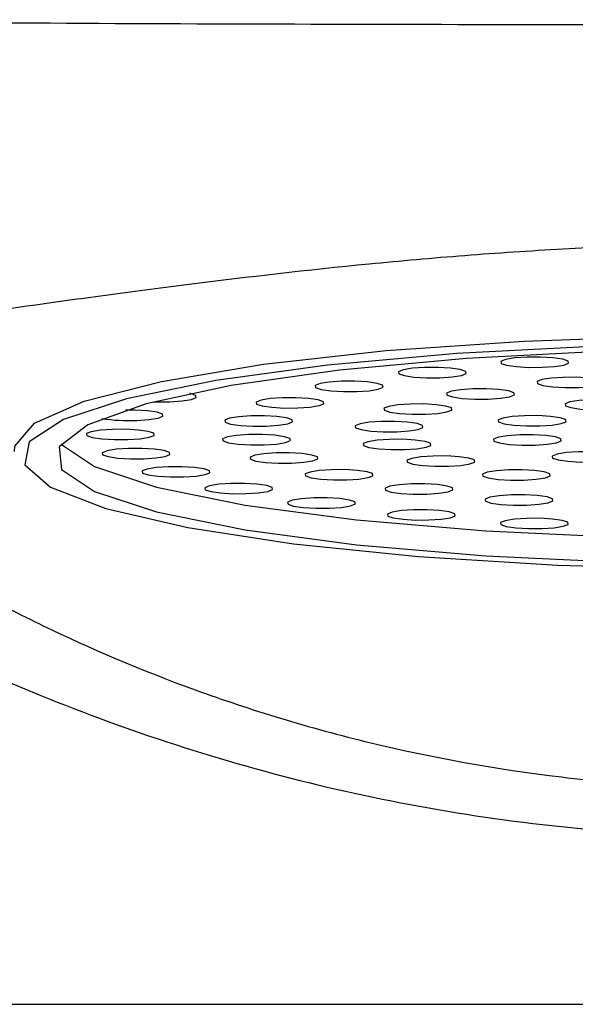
# Model space of a CAD drawing. Header units: millimetres. Extents: x 4299.919 to 4300.139, y 1855.893 to 1856.022.
# Tile 3 of 6: x 4299.979 to 4299.986, y 1855.926 to 1855.937. Entities that reach past the tile are written whole.
import ezdxf

# ---------------------------------------------------------------- set-up
doc = ezdxf.new("R2010")
doc.units = ezdxf.units.MM
doc.layers.add('SANINDUSA', color=3, linetype='Continuous')

msp = doc.modelspace()

# ---------------------------------------------------------------- linework, layer by layer
at = {"layer": 'SANINDUSA', "flags": 128}
for points in [[(4299.979054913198, 1855.932255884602), (4299.979056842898, 1855.932323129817), (4299.979292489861, 1855.932597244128), (4299.97988521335, 1855.932858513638), (4299.980810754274, 1855.933096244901), (4299.98203121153, 1855.933300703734), (4299.983496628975, 1855.933463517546), (4299.985147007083, 1855.933578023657), (4299.986914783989, 1855.933639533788), (4299.988727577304, 1855.93364552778), (4299.990511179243, 1855.933595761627), (4299.992192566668, 1855.933492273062), (4299.993702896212, 1855.933339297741), (4299.99498035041, 1855.93314309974), (4299.995972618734, 1855.932911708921), (4299.996639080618, 1855.932654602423), (4299.996952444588, 1855.932382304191), (4299.996974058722, 1855.932255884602)], [(4299.986042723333, 1855.933514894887), (4299.984343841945, 1855.933427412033), (4299.982795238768, 1855.933289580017), (4299.981460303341, 1855.93310703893), (4299.980393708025, 1855.932887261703), (4299.979639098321, 1855.932639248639), (4299.979227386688, 1855.932373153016), (4299.979175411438, 1855.932099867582), (4299.979485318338, 1855.931830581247), (4299.980144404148, 1855.931576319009), (4299.981125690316, 1855.931347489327), (4299.982389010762, 1855.931153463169), (4299.983882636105, 1855.93100217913), (4299.985545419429, 1855.930899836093), (4299.987309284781, 1855.93085061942), (4299.989102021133, 1855.930856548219), (4299.990850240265, 1855.930917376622), (4299.992482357, 1855.931030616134), (4299.993931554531, 1855.931191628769), (4299.995138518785, 1855.93139382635), (4299.996053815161, 1855.931628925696), (4299.996639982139, 1855.931887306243)], [(4299.996413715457, 1855.932351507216), (4299.996020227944, 1855.93261439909), (4299.995276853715, 1855.932859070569), (4299.994216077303, 1855.933074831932), (4299.992884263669, 1855.933252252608), (4299.99133961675, 1855.933383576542), (4299.989649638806, 1855.933463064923), (4299.987888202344, 1855.93348724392), (4299.986132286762, 1855.933455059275), (4299.98445863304, 1855.933367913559), (4299.982940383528, 1855.933229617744), (4299.981643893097, 1855.933046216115), (4299.980625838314, 1855.93282572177), (4299.979930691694, 1855.932577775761), (4299.979588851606, 1855.932313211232), (4299.979615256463, 1855.932043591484), (4299.980008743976, 1855.93178069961), (4299.980752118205, 1855.931536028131), (4299.981812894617, 1855.931320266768), (4299.983144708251, 1855.931142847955), (4299.984689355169, 1855.931011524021), (4299.986379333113, 1855.930932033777), (4299.988140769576, 1855.93090785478), (4299.989896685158, 1855.930940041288)], [(4299.985364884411, 1855.933263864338), (4299.98551116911, 1855.933273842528), (4299.98562126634, 1855.933291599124), (4299.985678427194, 1855.933314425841), (4299.985673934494, 1855.933338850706), (4299.985608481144, 1855.933361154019), (4299.985492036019, 1855.93337794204), (4299.985342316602, 1855.933386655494), (4299.985182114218, 1855.933385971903), (4299.985035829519, 1855.933375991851), (4299.984925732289, 1855.933358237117), (4299.984868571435, 1855.933335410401), (4299.984873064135, 1855.933310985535), (4299.984938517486, 1855.933288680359), (4299.98505497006, 1855.933271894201), (4299.985204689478, 1855.933263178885), (4299.985364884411, 1855.933263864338)], [(4299.98414038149, 1855.933139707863), (4299.984286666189, 1855.933149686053), (4299.984396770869, 1855.933167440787), (4299.984453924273, 1855.933190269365), (4299.984449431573, 1855.933214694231), (4299.984383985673, 1855.933236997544), (4299.984267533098, 1855.933253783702), (4299.984117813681, 1855.933262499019), (4299.983957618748, 1855.933261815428), (4299.983811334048, 1855.933251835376), (4299.983701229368, 1855.933234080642), (4299.983644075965, 1855.933211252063), (4299.983648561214, 1855.933186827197), (4299.983714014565, 1855.933164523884), (4299.983830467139, 1855.933147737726), (4299.983980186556, 1855.933139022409), (4299.98414038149, 1855.933139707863)], [(4299.985797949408, 1855.933021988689), (4299.985944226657, 1855.93303196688), (4299.986054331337, 1855.933049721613), (4299.986111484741, 1855.933072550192), (4299.986106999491, 1855.933096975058), (4299.986041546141, 1855.933119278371), (4299.985925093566, 1855.933136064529), (4299.985775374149, 1855.933144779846), (4299.985615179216, 1855.933144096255), (4299.985468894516, 1855.933134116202), (4299.985358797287, 1855.933116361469), (4299.985301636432, 1855.93309353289), (4299.985306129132, 1855.933069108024), (4299.985371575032, 1855.933046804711), (4299.985488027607, 1855.933030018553), (4299.985637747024, 1855.933021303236), (4299.985797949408, 1855.933021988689)], [(4299.983146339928, 1855.9329744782), (4299.983292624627, 1855.932984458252), (4299.983402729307, 1855.933002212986), (4299.983459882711, 1855.933025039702), (4299.983455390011, 1855.933049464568), (4299.983389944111, 1855.933071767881), (4299.983273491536, 1855.933088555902), (4299.983123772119, 1855.933097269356), (4299.982963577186, 1855.933096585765), (4299.982817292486, 1855.933086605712), (4299.982707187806, 1855.933068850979), (4299.982650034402, 1855.933046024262), (4299.982654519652, 1855.933021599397), (4299.982719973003, 1855.932999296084), (4299.982836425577, 1855.932982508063), (4299.982986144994, 1855.932973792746), (4299.983146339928, 1855.9329744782)], [(4299.980912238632, 1855.932851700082), (4299.981058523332, 1855.932861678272), (4299.981168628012, 1855.932879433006), (4299.981225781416, 1855.932902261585), (4299.981221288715, 1855.93292668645), (4299.981155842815, 1855.932948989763), (4299.981147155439, 1855.932950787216)], [(4299.984717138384, 1855.932884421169), (4299.984863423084, 1855.932894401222), (4299.984973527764, 1855.932912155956), (4299.985030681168, 1855.932934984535), (4299.985026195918, 1855.9329594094), (4299.984960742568, 1855.932981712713), (4299.984844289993, 1855.932998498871), (4299.984694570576, 1855.933007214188), (4299.984534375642, 1855.933006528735), (4299.984388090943, 1855.932996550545), (4299.984277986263, 1855.932978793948), (4299.984220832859, 1855.932955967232), (4299.984225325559, 1855.932931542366), (4299.984290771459, 1855.932909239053), (4299.984407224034, 1855.932892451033), (4299.984556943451, 1855.932883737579), (4299.984717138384, 1855.932884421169)], [(4299.980724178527, 1855.932851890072), (4299.980752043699, 1855.932851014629), (4299.980912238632, 1855.932851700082)], [(4299.982440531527, 1855.932777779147), (4299.982586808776, 1855.932787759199), (4299.982696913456, 1855.932805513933), (4299.982754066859, 1855.932828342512), (4299.98274958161, 1855.932852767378), (4299.982684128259, 1855.932875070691), (4299.982567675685, 1855.932891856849), (4299.982417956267, 1855.932900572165), (4299.982257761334, 1855.932899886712), (4299.982111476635, 1855.932889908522), (4299.982001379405, 1855.932872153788), (4299.981944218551, 1855.932849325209), (4299.981948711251, 1855.932824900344), (4299.982014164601, 1855.932802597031), (4299.982130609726, 1855.93278580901), (4299.982280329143, 1855.932777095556), (4299.982440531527, 1855.932777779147)], [(4299.983968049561, 1855.932702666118), (4299.98411433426, 1855.932712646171), (4299.98422443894, 1855.932730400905), (4299.984281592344, 1855.932753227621), (4299.984277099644, 1855.932777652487), (4299.984211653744, 1855.9327999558), (4299.984095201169, 1855.93281674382), (4299.983945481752, 1855.932825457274), (4299.983785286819, 1855.932824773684), (4299.983639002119, 1855.932814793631), (4299.983528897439, 1855.932797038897), (4299.983471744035, 1855.932774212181), (4299.983476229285, 1855.932749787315), (4299.983541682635, 1855.93272748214), (4299.98365813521, 1855.932710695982), (4299.983807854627, 1855.932701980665), (4299.983968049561, 1855.932702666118)], [(4299.986133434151, 1855.932757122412), (4299.986279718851, 1855.932767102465), (4299.986389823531, 1855.932784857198), (4299.986446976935, 1855.932807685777), (4299.986442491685, 1855.932832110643), (4299.986377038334, 1855.932854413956), (4299.98626058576, 1855.932871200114), (4299.986110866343, 1855.932879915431), (4299.985950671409, 1855.932879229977), (4299.98580438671, 1855.932869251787), (4299.98569428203, 1855.932851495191), (4299.985637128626, 1855.932828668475), (4299.985641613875, 1855.932804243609), (4299.985707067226, 1855.932781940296), (4299.985823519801, 1855.932765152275), (4299.985973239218, 1855.932756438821), (4299.986133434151, 1855.932757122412)], [(4299.980514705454, 1855.932629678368), (4299.980660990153, 1855.932639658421), (4299.980771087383, 1855.932657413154), (4299.980828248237, 1855.932680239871), (4299.980823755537, 1855.932704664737), (4299.980758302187, 1855.932726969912), (4299.980641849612, 1855.93274375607), (4299.980492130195, 1855.932752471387), (4299.980379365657, 1855.932752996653)], [(4299.982063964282, 1855.93256104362), (4299.982210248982, 1855.932571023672), (4299.982320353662, 1855.932588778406), (4299.982377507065, 1855.932611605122), (4299.982373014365, 1855.932636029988), (4299.982307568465, 1855.932658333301), (4299.982191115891, 1855.932675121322), (4299.982041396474, 1855.932683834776), (4299.98188120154, 1855.932683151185), (4299.981734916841, 1855.932673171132), (4299.981624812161, 1855.932655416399), (4299.981567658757, 1855.932632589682), (4299.981572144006, 1855.932608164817), (4299.981637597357, 1855.932585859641), (4299.981754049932, 1855.932569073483), (4299.981903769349, 1855.932560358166), (4299.982063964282, 1855.93256104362)], [(4299.985334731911, 1855.932563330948), (4299.985481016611, 1855.932573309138), (4299.985591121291, 1855.932591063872), (4299.985648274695, 1855.93261389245), (4299.985643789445, 1855.932638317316), (4299.985578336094, 1855.932660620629), (4299.98546188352, 1855.93267740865), (4299.985312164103, 1855.932686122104), (4299.985151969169, 1855.932685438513), (4299.98500568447, 1855.932675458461), (4299.98489557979, 1855.932657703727), (4299.984838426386, 1855.932634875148), (4299.984842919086, 1855.932610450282), (4299.984908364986, 1855.932588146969), (4299.985024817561, 1855.932571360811), (4299.985174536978, 1855.932562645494), (4299.985334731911, 1855.932563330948)], [(4299.98362399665, 1855.932494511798), (4299.983770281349, 1855.93250449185), (4299.983880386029, 1855.932522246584), (4299.983937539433, 1855.932545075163), (4299.983933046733, 1855.932569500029), (4299.983867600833, 1855.932591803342), (4299.983751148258, 1855.9326085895), (4299.983601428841, 1855.932617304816), (4299.983441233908, 1855.932616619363), (4299.983294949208, 1855.932606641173), (4299.983184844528, 1855.932588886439), (4299.983127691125, 1855.93256605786), (4299.983132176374, 1855.932541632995), (4299.983197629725, 1855.932519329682), (4299.983314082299, 1855.932502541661), (4299.983463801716, 1855.932493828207), (4299.98362399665, 1855.932494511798)], [(4299.980408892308, 1855.932400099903), (4299.980555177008, 1855.932410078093), (4299.980665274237, 1855.932427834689), (4299.980722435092, 1855.932450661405), (4299.980717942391, 1855.932475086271), (4299.980652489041, 1855.932497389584), (4299.980536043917, 1855.932514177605), (4299.980386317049, 1855.932522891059), (4299.980226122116, 1855.932522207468), (4299.980079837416, 1855.932512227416), (4299.979969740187, 1855.932494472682), (4299.979912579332, 1855.932471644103), (4299.979917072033, 1855.932447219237), (4299.979982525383, 1855.932424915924), (4299.980098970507, 1855.932408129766), (4299.980248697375, 1855.932399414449), (4299.980408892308, 1855.932400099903)], [(4299.982038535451, 1855.932336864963), (4299.98218482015, 1855.932346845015), (4299.982294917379, 1855.932364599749), (4299.982352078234, 1855.932387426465), (4299.982347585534, 1855.932411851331), (4299.982282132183, 1855.932434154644), (4299.982165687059, 1855.932450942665), (4299.982015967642, 1855.932459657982), (4299.981855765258, 1855.932458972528), (4299.981709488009, 1855.932448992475), (4299.981599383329, 1855.932431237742), (4299.981542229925, 1855.932408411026), (4299.981546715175, 1855.93238398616), (4299.981612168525, 1855.932361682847), (4299.9817286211, 1855.932344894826), (4299.981878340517, 1855.932336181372), (4299.982038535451, 1855.932336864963)], [(4299.985278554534, 1855.932334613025), (4299.985424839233, 1855.932344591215), (4299.985534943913, 1855.932362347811), (4299.985592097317, 1855.932385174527), (4299.985587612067, 1855.932409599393), (4299.985522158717, 1855.932431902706), (4299.985405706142, 1855.932448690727), (4299.985255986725, 1855.932457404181), (4299.985095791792, 1855.93245672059), (4299.984949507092, 1855.932446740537), (4299.984839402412, 1855.932428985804), (4299.984782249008, 1855.932406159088), (4299.984786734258, 1855.932381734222), (4299.984852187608, 1855.932359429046), (4299.984968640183, 1855.932342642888), (4299.9851183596, 1855.932333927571), (4299.985278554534, 1855.932334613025)], [(4299.979610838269, 1855.932345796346), (4299.979615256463, 1855.932340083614), (4299.980008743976, 1855.932077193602), (4299.980752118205, 1855.931832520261), (4299.981812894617, 1855.931616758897), (4299.983144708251, 1855.931439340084), (4299.984689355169, 1855.931308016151), (4299.986379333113, 1855.931228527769), (4299.988140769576, 1855.93120434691), (4299.989896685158, 1855.931236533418)], [(4299.983718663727, 1855.932280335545), (4299.983864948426, 1855.932290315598), (4299.983975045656, 1855.932308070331), (4299.98403220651, 1855.93233089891), (4299.98402771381, 1855.932355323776), (4299.98396226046, 1855.932377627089), (4299.983845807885, 1855.932394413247), (4299.983696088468, 1855.932403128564), (4299.983535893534, 1855.932402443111), (4299.983389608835, 1855.93239246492), (4299.983279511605, 1855.932374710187), (4299.983222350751, 1855.932351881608), (4299.983226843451, 1855.932327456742), (4299.983292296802, 1855.932305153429), (4299.983408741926, 1855.932288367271), (4299.983558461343, 1855.932279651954), (4299.983718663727, 1855.932280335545)], [(4299.980598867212, 1855.932171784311), (4299.980745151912, 1855.932181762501), (4299.980855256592, 1855.932199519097), (4299.980912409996, 1855.932222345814), (4299.980907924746, 1855.93224677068), (4299.980842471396, 1855.932269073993), (4299.980726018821, 1855.932285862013), (4299.980576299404, 1855.932294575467), (4299.98041610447, 1855.932293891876), (4299.980269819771, 1855.932283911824), (4299.980159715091, 1855.93226615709), (4299.980102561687, 1855.932243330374), (4299.980107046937, 1855.932218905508), (4299.980172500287, 1855.932196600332), (4299.980288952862, 1855.932179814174), (4299.980438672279, 1855.932171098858), (4299.980598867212, 1855.932171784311)], [(4299.982365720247, 1855.932118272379), (4299.982511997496, 1855.932128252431), (4299.982622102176, 1855.932146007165), (4299.98267925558, 1855.932168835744), (4299.98267477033, 1855.93219326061), (4299.98260931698, 1855.932215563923), (4299.982492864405, 1855.932232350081), (4299.982343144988, 1855.932241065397), (4299.982182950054, 1855.932240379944), (4299.982036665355, 1855.932230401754), (4299.981926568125, 1855.932212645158), (4299.981869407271, 1855.932189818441), (4299.981873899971, 1855.932165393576), (4299.981939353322, 1855.932143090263), (4299.982055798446, 1855.932126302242), (4299.982205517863, 1855.932117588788), (4299.982365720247, 1855.932118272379)], [(4299.984242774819, 1855.932081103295), (4299.984389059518, 1855.932091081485), (4299.984499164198, 1855.932108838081), (4299.984556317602, 1855.932131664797), (4299.984551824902, 1855.932156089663), (4299.984486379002, 1855.932178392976), (4299.984369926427, 1855.932195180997), (4299.98422020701, 1855.932203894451), (4299.984060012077, 1855.93220321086), (4299.983913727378, 1855.932193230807), (4299.983803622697, 1855.932175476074), (4299.983746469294, 1855.932152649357), (4299.983750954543, 1855.932128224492), (4299.983816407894, 1855.932105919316), (4299.983932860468, 1855.932089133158), (4299.984082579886, 1855.932080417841), (4299.984242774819, 1855.932081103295)], [(4299.985979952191, 1855.932132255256), (4299.98612623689, 1855.932142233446), (4299.98623634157, 1855.932159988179), (4299.986293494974, 1855.932182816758), (4299.986289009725, 1855.932207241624), (4299.986223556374, 1855.932229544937), (4299.986107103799, 1855.932246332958), (4299.985957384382, 1855.932255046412), (4299.985797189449, 1855.932254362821), (4299.985650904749, 1855.932244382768), (4299.985540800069, 1855.932226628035), (4299.985483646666, 1855.932203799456), (4299.985488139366, 1855.93217937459), (4299.985553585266, 1855.932157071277), (4299.98567003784, 1855.932140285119), (4299.985819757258, 1855.932131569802), (4299.985979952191, 1855.932132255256)], [(4299.981077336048, 1855.931953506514), (4299.981223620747, 1855.931963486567), (4299.981333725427, 1855.9319812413), (4299.981390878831, 1855.932004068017), (4299.981386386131, 1855.932028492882), (4299.981320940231, 1855.932050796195), (4299.981204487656, 1855.932067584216), (4299.981054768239, 1855.93207629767), (4299.980894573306, 1855.932075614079), (4299.980748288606, 1855.932065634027), (4299.980638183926, 1855.932047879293), (4299.980581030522, 1855.932025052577), (4299.980585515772, 1855.932000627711), (4299.980650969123, 1855.931978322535), (4299.980767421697, 1855.931961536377), (4299.980917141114, 1855.931952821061), (4299.981077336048, 1855.931953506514)], [(4299.983026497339, 1855.93191797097), (4299.983172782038, 1855.931927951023), (4299.983282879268, 1855.931945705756), (4299.983340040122, 1855.931968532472), (4299.983335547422, 1855.931992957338), (4299.983270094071, 1855.932015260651), (4299.983153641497, 1855.932032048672), (4299.98300392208, 1855.932040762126), (4299.982843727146, 1855.932040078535), (4299.982697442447, 1855.932030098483), (4299.982587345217, 1855.932012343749), (4299.982530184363, 1855.931989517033), (4299.982534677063, 1855.931965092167), (4299.982600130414, 1855.931942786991), (4299.982716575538, 1855.931926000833), (4299.982866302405, 1855.931917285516), (4299.983026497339, 1855.93191797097)], [(4299.985145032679, 1855.931916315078), (4299.985291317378, 1855.931926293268), (4299.985401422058, 1855.931944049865), (4299.985458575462, 1855.931966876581), (4299.985454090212, 1855.931991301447), (4299.985388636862, 1855.93201360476), (4299.985272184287, 1855.93203039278), (4299.98512246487, 1855.932039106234), (4299.984962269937, 1855.932038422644), (4299.984815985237, 1855.932028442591), (4299.984705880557, 1855.932010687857), (4299.984648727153, 1855.931987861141), (4299.984653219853, 1855.931963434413), (4299.984718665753, 1855.9319411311), (4299.984835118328, 1855.931924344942), (4299.984984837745, 1855.931915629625), (4299.985145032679, 1855.931916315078)], [(4299.981825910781, 1855.931753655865), (4299.98197218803, 1855.931763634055), (4299.98208229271, 1855.931781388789), (4299.982139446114, 1855.931804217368), (4299.982134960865, 1855.931828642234), (4299.982069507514, 1855.931850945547), (4299.981953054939, 1855.931867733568), (4299.981803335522, 1855.931876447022), (4299.981643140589, 1855.931875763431), (4299.981496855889, 1855.931865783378), (4299.98138675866, 1855.931848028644), (4299.981329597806, 1855.931825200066), (4299.981334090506, 1855.9318007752), (4299.981399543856, 1855.931778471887), (4299.98151598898, 1855.931761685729), (4299.981665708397, 1855.931752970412), (4299.981825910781, 1855.931753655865)], [(4299.983982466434, 1855.931747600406), (4299.984128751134, 1855.931757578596), (4299.984238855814, 1855.93177533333), (4299.984296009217, 1855.931798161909), (4299.984291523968, 1855.931822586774), (4299.984226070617, 1855.931844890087), (4299.984109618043, 1855.931861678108), (4299.983959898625, 1855.931870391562), (4299.983799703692, 1855.931869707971), (4299.983653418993, 1855.931859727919), (4299.983543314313, 1855.931841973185), (4299.983486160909, 1855.931819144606), (4299.983490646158, 1855.93179471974), (4299.983556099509, 1855.931772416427), (4299.983672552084, 1855.931755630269), (4299.983822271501, 1855.931746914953), (4299.983982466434, 1855.931747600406)], [(4299.985178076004, 1855.931617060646), (4299.985324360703, 1855.931627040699), (4299.985434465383, 1855.931644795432), (4299.985491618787, 1855.931667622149), (4299.985487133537, 1855.931692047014), (4299.985421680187, 1855.93171435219), (4299.985305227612, 1855.931731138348), (4299.985155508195, 1855.931739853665), (4299.984995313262, 1855.931739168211), (4299.984849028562, 1855.931729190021), (4299.984738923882, 1855.931711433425), (4299.984681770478, 1855.931688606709), (4299.984686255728, 1855.931664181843), (4299.984751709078, 1855.93164187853), (4299.984868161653, 1855.931625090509), (4299.98501788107, 1855.931616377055), (4299.985178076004, 1855.931617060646)], [(4299.982815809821, 1855.931579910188), (4299.98296209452, 1855.931589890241), (4299.9830721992, 1855.931607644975), (4299.983129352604, 1855.931630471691), (4299.983124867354, 1855.931654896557), (4299.983059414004, 1855.93167719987), (4299.982942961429, 1855.931693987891), (4299.982793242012, 1855.931702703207), (4299.982633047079, 1855.931702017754), (4299.982486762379, 1855.931692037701), (4299.982376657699, 1855.931674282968), (4299.982319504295, 1855.931651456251), (4299.982323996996, 1855.931627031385), (4299.982389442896, 1855.931604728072), (4299.98250589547, 1855.931587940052), (4299.982655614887, 1855.931579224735), (4299.982815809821, 1855.931579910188)], [(4299.984009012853, 1855.931438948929), (4299.984155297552, 1855.931448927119), (4299.984265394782, 1855.931466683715), (4299.984322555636, 1855.931489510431), (4299.984318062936, 1855.931513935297), (4299.984252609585, 1855.93153623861), (4299.984136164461, 1855.931553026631), (4299.983986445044, 1855.931561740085), (4299.98382624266, 1855.931561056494), (4299.983679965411, 1855.931551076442), (4299.983569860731, 1855.931533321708), (4299.983512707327, 1855.931510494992), (4299.983517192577, 1855.931486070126), (4299.983582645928, 1855.93146376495), (4299.983699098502, 1855.931446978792), (4299.983848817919, 1855.931438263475), (4299.984009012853, 1855.931438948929)], [(4299.985359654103, 1855.931336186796), (4299.985505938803, 1855.931346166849), (4299.985616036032, 1855.931363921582), (4299.985673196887, 1855.931386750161), (4299.985668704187, 1855.931411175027), (4299.985603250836, 1855.93143347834), (4299.985486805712, 1855.931450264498), (4299.985337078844, 1855.931458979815), (4299.985176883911, 1855.931458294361), (4299.985030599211, 1855.931448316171), (4299.984920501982, 1855.931430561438), (4299.984863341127, 1855.931407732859), (4299.984867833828, 1855.931383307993), (4299.984933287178, 1855.93136100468), (4299.985049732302, 1855.931344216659), (4299.98519945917, 1855.931335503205), (4299.985359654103, 1855.931336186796)]]:
    msp.add_lwpolyline(points, dxfattribs=at)
at = {"layer": 'SANINDUSA'}
msp.add_arc((4299.9804166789, 1855.934656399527), 0.002029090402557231, 260.9734262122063, 272.7690707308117, dxfattribs=at)
for points, knots in [([(4299.987472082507, 1855.937357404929), (4299.985392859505, 1855.937357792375), (4299.983313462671, 1855.937360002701), (4299.979153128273, 1855.93737540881), (4299.977072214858, 1855.937388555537), (4299.974990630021, 1855.937419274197)], [0, 0, 0, 0, 0.5, 0.5, 1, 1, 1, 1]), ([(4299.988014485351, 1855.93474199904), (4299.987199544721, 1855.934741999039), (4299.986398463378, 1855.934718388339), (4299.985216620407, 1855.934654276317), (4299.984826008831, 1855.934628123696), (4299.984051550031, 1855.934567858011), (4299.983667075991, 1855.934533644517), (4299.982549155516, 1855.934424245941), (4299.981842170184, 1855.934342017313), (4299.980838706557, 1855.934216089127), (4299.980512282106, 1855.934173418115), (4299.979886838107, 1855.934089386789), (4299.979589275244, 1855.934048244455), (4299.978740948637, 1855.933927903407), (4299.978233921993, 1855.93385231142), (4299.977563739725, 1855.933740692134), (4299.977356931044, 1855.933703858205), (4299.976982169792, 1855.933630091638), (4299.976813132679, 1855.933592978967), (4299.976511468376, 1855.933515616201), (4299.976378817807, 1855.933475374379), (4299.976150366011, 1855.933388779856), (4299.976054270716, 1855.933342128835), (4299.975828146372, 1855.933190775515), (4299.975757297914, 1855.933074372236), (4299.975772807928, 1855.932790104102), (4299.975862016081, 1855.93261988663), (4299.976192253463, 1855.932231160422), (4299.976431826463, 1855.932011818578), (4299.97690258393, 1855.931647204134), (4299.977078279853, 1855.931519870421), (4299.977458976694, 1855.931260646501), (4299.977664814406, 1855.931128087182), (4299.978107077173, 1855.930859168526), (4299.978343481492, 1855.930722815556), (4299.978847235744, 1855.930448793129), (4299.979115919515, 1855.930310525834), (4299.979955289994, 1855.929905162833), (4299.980561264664, 1855.929645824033), (4299.981542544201, 1855.929289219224), (4299.981881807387, 1855.929175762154), (4299.982586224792, 1855.928962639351), (4299.982946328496, 1855.92886455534), (4299.984045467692, 1855.928599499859), (4299.984805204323, 1855.928461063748), (4299.985987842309, 1855.928319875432), (4299.986391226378, 1855.928283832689), (4299.987200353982, 1855.928236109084), (4299.987606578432, 1855.928224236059), (4299.988014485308, 1855.928224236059)], [0, 0, 0, 0, 0.06249999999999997, 0.06249999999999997, 0.09374999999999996, 0.09374999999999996, 0.1249999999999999, 0.1249999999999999, 0.1875000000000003, 0.1875000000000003, 0.2187500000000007, 0.2187500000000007, 0.2500000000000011, 0.2500000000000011, 0.312500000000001, 0.312500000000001, 0.3437500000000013, 0.3437500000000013, 0.3750000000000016, 0.3750000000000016, 0.4062500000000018, 0.4062500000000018, 0.4375000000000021, 0.4375000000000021, 0.5000000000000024, 0.5000000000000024, 0.5625000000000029, 0.5625000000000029, 0.6250000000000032, 0.6250000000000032, 0.6562500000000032, 0.6562500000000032, 0.6875000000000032, 0.6875000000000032, 0.7187500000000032, 0.7187500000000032, 0.7500000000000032, 0.7500000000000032, 0.8125000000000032, 0.8125000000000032, 0.8437500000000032, 0.8437500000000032, 0.8750000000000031, 0.8750000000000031, 0.9375000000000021, 0.9375000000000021, 0.9687500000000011, 0.9687500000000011, 1, 1, 1, 1]), ([(4299.975427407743, 1855.931328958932), (4299.975504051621, 1855.931282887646), (4299.975663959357, 1855.931187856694), (4299.976009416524, 1855.930986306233), (4299.976674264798, 1855.930610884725), (4299.977770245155, 1855.930038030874), (4299.979251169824, 1855.929368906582), (4299.980858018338, 1855.928770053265), (4299.982562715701, 1855.928277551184), (4299.984340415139, 1855.927914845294), (4299.985861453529, 1855.927733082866), (4299.987090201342, 1855.927661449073), (4299.987705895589, 1855.927649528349), (4299.988014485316, 1855.927649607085)], [0, 0, 0, 0, 0.3778507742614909, 0.7554108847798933, 1.509648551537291, 3.014930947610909, 4.51786451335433, 6.01909060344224, 7.520604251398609, 9.02510949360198, 10.53495384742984, 11.2929375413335, 12.05337454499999, 12.05337454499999, 12.05337454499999, 12.05337454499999]), ([(4299.975168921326, 1855.925649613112), (4299.975163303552, 1855.925649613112), (4299.975104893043, 1855.925649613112), (4299.975335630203, 1855.925649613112), (4299.975892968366, 1855.925649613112), (4299.976824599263, 1855.925649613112), (4299.978069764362, 1855.925649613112), (4299.979336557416, 1855.925649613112), (4299.980462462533, 1855.925649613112), (4299.981351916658, 1855.925649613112), (4299.982287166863, 1855.925649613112), (4299.98358777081, 1855.925649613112), (4299.984956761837, 1855.925649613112), (4299.986281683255, 1855.925649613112), (4299.987185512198, 1855.925649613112), (4299.987737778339, 1855.925649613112), (4299.988014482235, 1855.925649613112)], [0, 0, 0, 0, 0.01142865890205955, 0.1188288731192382, 0.226188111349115, 0.3335480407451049, 0.4408472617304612, 0.5481471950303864, 0.600937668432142, 0.65372791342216, 0.7065181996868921, 0.7593086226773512, 0.8651600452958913, 0.9179484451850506, 0.9588894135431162, 0.9999999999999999, 0.9999999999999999, 0.9999999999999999, 0.9999999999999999])]:
    msp.add_open_spline(points, degree=3, knots=knots, dxfattribs=at)

doc.saveas('drawing.dxf')
